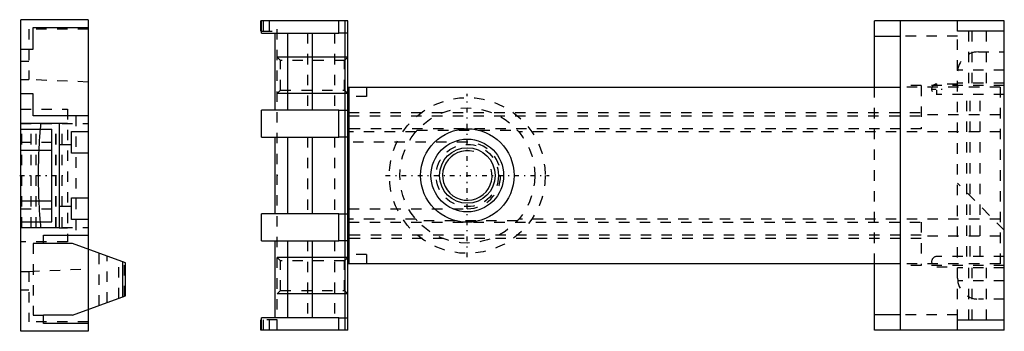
# Model space of a CAD drawing. Extents: x -43.1 to 51.7, y -15 to 15.
import ezdxf

# ---------------------------------------------------------------- set-up
doc = ezdxf.new("R2010")
doc.units = 0
doc.linetypes.add('CENTER', pattern=[1.5, 0.45, -0.5, 0.05, -0.5])
doc.linetypes.add('DASHED', pattern=[2, 1, -1])
for name, color, linetype in [('AM_0', 7, 'CONTINUOUS'), ('AM_10', 7, 'CONTINUOUS'), ('AM_3', 7, 'DASHED'), ('AM_7', 7, 'CENTER'), ('CONNECTIONPOINTS', 1, 'CONTINUOUS')]:
    doc.layers.add(name, color=color, linetype=linetype)

msp = doc.modelspace()

# ---------------------------------------------------------------- linework, layer by layer
at = {"layer": 'AM_0', "color": 7, "linetype": 'CONTINUOUS'}
for p, q in [((-36.5, 15), (-43, 15)), ((-43, -15), (-43, 15)), ((-41.8, 14.25), (-36.5, 14.25)), ((-41.8, 12.15), (-41.8, 14.25)), ((-36.5, 15), (-36.5, -15)), ((-19.882, 14.9), (-19.882, 13.9)), ((-11.5, 14.9), (-19.882, 14.9)), ((-19.8, 13.7), (-19.8, 14.9)), ((-12.357, 13.7), (-12.357, 14.9)), ((-11.762, -14.9), (-11.762, 14.9)), ((-11.5, -14.9), (-11.5, 14.9)), ((51.7, 14.9), (39.2, 14.9)), ((39.2, 8.5), (39.2, 14.9)), ((41.7, -14.9), (41.7, 14.9)), ((47.2, 13.9), (47.2, 14.9)), ((51.7, -14.9), (51.7, 14.9)), ((-19.882, 13.9), (-19.8, 13.9)), ((-19.8, 13.7), (-12.357, 13.7)), ((-18.502, 6.3), (-18.502, 13.7)), ((-17.3, 13.7), (-17.3, 6.3)), ((-14.938, 13.7), (-14.938, 6.3)), ((39.2, 13.4), (41.7, 13.4)), ((51.7, 13.9), (47.2, 13.9)), ((-43, 12.15), (-41.8, 12.15)), ((-41.8, 7.85), (-43, 7.85)), ((-41.8, 5.75), (-41.8, 7.85)), ((-11.5, 8.5), (41.7, 8.5)), ((-11.4, 8.5), (-11.4, -8.5)), ((-36.5, 5.75), (-41.8, 5.75)), ((-19.8, 3.7), (-19.8, 6.3)), ((-12.357, 6.3), (-19.8, 6.3)), ((-12.357, 3.7), (-12.357, 6.3)), ((-11.4, 5.838), (-11.5, 5.838)), ((-43, 5.05), (-39.3, 5.05)), ((-39.3, 5.05), (-39.3, -5.05)), ((-43, 4.45), (-40, 4.45)), ((-40, -4.45), (-40, 4.45)), ((-38.1, 4.25), (-36.5, 4.25)), ((-38.1, 2.142), (-38.1, 4.25)), ((-39.3, 3), (-38.1, 3)), ((-19.8, 3.7), (-12.357, 3.7)), ((-18.502, -3.7), (-18.502, 3.7)), ((-17.3, 3.7), (-17.3, -3.7)), ((-14.938, 3.7), (-14.938, -3.7)), ((-43, 2.45), (-40, 2.45)), ((-36.5, 2.142), (-38.1, 2.142)), ((-43, -2.45), (-40, -2.45)), ((-38.1, -2.142), (-36.5, -2.142)), ((-38.1, -4.25), (-38.1, -2.142)), ((-38.1, -3), (-39.3, -3)), ((-19.8, -6.3), (-19.8, -3.7)), ((-12.357, -3.7), (-19.8, -3.7)), ((-12.357, -6.3), (-12.357, -3.7)), ((-43, -4.45), (-40, -4.45)), ((-36.5, -4.25), (-38.1, -4.25)), ((-39.3, -5.05), (-43, -5.05)), ((-40.8, -5.75), (-36.5, -5.75)), ((-40.8, -6.55), (-40.8, -5.75)), ((-38, -6.55), (-40.8, -6.55)), ((-32.915, -8.401), (-38, -6.55)), ((-19.8, -6.3), (-12.357, -6.3)), ((-18.502, -13.7), (-18.502, -6.3)), ((-17.3, -6.3), (-17.3, -13.7)), ((-14.938, -6.3), (-14.938, -13.7)), ((-11.4, -5.838), (-11.5, -5.838)), ((-33.165, -11.69), (-33.165, -8.31)), ((-32.915, -11.599), (-32.915, -8.401)), ((41.7, -8.5), (-11.5, -8.5)), ((39.2, -14.9), (39.2, -8.5)), ((-38, -13.45), (-32.915, -11.599)), ((-40.8, -14.25), (-40.8, -13.45)), ((-38, -13.45), (-40.8, -13.45)), ((-19.882, -13.9), (-19.882, -14.9)), ((-19.8, -13.9), (-19.882, -13.9)), ((-19.8, -14.9), (-19.8, -13.7)), ((-12.357, -13.7), (-19.8, -13.7)), ((-12.357, -14.9), (-12.357, -13.7)), ((41.7, -13.4), (39.2, -13.4)), ((47.2, -13.9), (51.7, -13.9)), ((47.2, -14.9), (47.2, -13.9)), ((-36.5, -15), (-43, -15)), ((-36.5, -14.25), (-40.8, -14.25)), ((-11.5, -14.9), (-19.882, -14.9)), ((51.7, -14.9), (39.2, -14.9))]:
    msp.add_line(p, q, dxfattribs=at)
for radius in [4.5, 3.5, 2.675]:
    msp.add_circle((0, 0), radius, dxfattribs=at)
at = {"layer": 'AM_10', "color": 7, "linetype": 'CONTINUOUS'}
for p, q in [((-11.5, 11.4), (-18.3, 11.4)), ((-11.5, 7.9), (-18.3, 7.9)), ((-11.5, -7.9), (-18.3, -7.9)), ((-11.5, -11.4), (-18.3, -11.4))]:
    msp.add_line(p, q, dxfattribs=at)
msp.add_arc((0, 0), 2.386, 75, 15, dxfattribs=at)
at = {"layer": 'AM_3', "color": 6, "linetype": 'DASHED'}
for p, q in [((-19.8, 14.9), (-19.882, 14.9)), ((-19.871, 13.9), (-19.871, 14.9)), ((-19.632, 13.9), (-19.632, 14.9)), ((-19.056, 13.9), (-19.056, 14.9)), ((-18.3, -14.9), (-18.3, 14.9)), ((-36.5, 14.1), (-42.2, 14.1)), ((-42.2, 14.1), (-42.2, 9.23)), ((-19.8, 13.9), (-18.3, 13.9)), ((-15.398, 13.7), (-15.398, 6.3)), ((-12.8, 13.7), (-12.8, 6.3)), ((-11.5, 13.7), (-12.357, 13.7)), ((47.2, 13.4), (41.7, 13.4)), ((47.2, -13.9), (47.2, 13.9)), ((48.3, 8.9), (48.3, 13.9)), ((48.595, 8.9), (48.595, 13.9)), ((49.995, 8.9), (49.995, 13.9)), ((-17.975, 11.075), (-18.3, 11.4)), ((-11.5, 11.4), (-11.825, 11.075)), ((49.2, 11.9), (51.7, 11.9)), ((-43, 11), (-42.2, 11)), ((-11.825, 11.075), (-17.975, 11.075)), ((-17.975, 8.225), (-17.975, 11.075)), ((-11.825, 8.225), (-11.825, 11.075)), ((51.7, 10.15), (47.2, 10.15)), ((-43, 9.23), (-42.2, 9.23)), ((-36.5, 8.992), (-42.2, 9.23)), ((51.7, 8.65), (41.7, 8.65)), ((43.7, 8.65), (43.7, 4.5)), ((47.2, 8.8), (45.2, 8.8)), ((51.7, 8.9), (47.2, 8.9)), ((-18.3, 7.9), (-17.975, 8.225)), ((-17.975, 8.225), (-11.825, 8.225)), ((-11.825, 8.225), (-11.5, 7.9)), ((-9.7, 7.6), (-11.4, 7.6)), ((-9.7, 8.5), (-9.7, 7.6)), ((39.2, -8.5), (39.2, 8.5)), ((51.3, 8.5), (41.7, 8.5)), ((51.7, 7.8), (45.2, 7.8)), ((48.1, -7.8), (48.1, 7.8)), ((48.411, -7.8), (48.411, 7.8)), ((49.386, -7.8), (49.386, 7.8)), ((51.3, 8.5), (51.3, -8.5)), ((-43, 6.4), (-38.5, 6.4)), ((-38.5, 6.4), (-38.5, -6.4)), ((-37.7, 5.75), (-37.7, -5.75)), ((-12.357, 6.3), (-11.5, 6.3)), ((-11.4, 6.07), (43.7, 6.07)), ((-11.4, 5.73), (43.7, 5.73)), ((51.3, 5.838), (43.7, 5.838)), ((-43, 5), (-36.5, 5)), ((-42.9, -5), (-42.9, 5)), ((-42, -5), (-42, 5)), ((-41.5, -5), (-41.5, 5)), ((-39.6, -5), (-39.6, 5)), ((-39.57, -5), (-39.57, 5)), ((-39.3, 5.05), (-38.5, 5.05)), ((-39, -5), (-39, 5)), ((-4.961, 4.2), (-11.5, 4.2)), ((43.7, 4.5), (-11.4, 4.5)), ((-4.822, 4.358), (4.822, 4.358)), ((51.3, 4.2), (4.961, 4.2)), ((-43, 3.2), (-40, 3.2)), ((-15.398, 3.7), (-15.398, -3.7)), ((-12.8, 3.7), (-12.8, -3.7)), ((-11.5, 3.7), (-12.357, 3.7)), ((0, 3.2), (-11.4, 3.2)), ((51.7, -5.25), (47.2, -0.75)), ((-43, -3.2), (-40, -3.2)), ((-12.357, -3.7), (-11.5, -3.7)), ((-11.4, -3.2), (0, -3.2)), ((-4.961, -4.2), (-11.5, -4.2)), ((-11.4, -4.5), (43.7, -4.5)), ((4.822, -4.358), (-4.822, -4.358)), ((51.3, -4.2), (4.961, -4.2)), ((43.7, -4.5), (43.7, -8.65)), ((-43, -5), (-36.5, -5)), ((-39.3, -5.05), (-38.5, -5.05)), ((-38.5, -6.4), (-43, -6.4)), ((-40.8, -6.55), (-41.8, -6.55)), ((-41.8, -6.55), (-41.8, -13.45)), ((-15.398, -6.3), (-15.398, -13.7)), ((-12.8, -6.3), (-12.8, -13.7)), ((-11.5, -6.3), (-12.357, -6.3)), ((43.7, -5.73), (-11.4, -5.73)), ((43.7, -6.07), (-11.4, -6.07)), ((51.3, -5.838), (43.7, -5.838)), ((-36.5, -7.096), (-36.5, -12.904)), ((-35.447, -12.521), (-35.447, -7.479)), ((-34.663, -12.236), (-34.663, -7.764)), ((-33.55, -11.83), (-33.55, -8.17)), ((-32.989, -11.626), (-32.989, -8.374)), ((-17.975, -8.225), (-18.3, -7.9)), ((-11.825, -8.225), (-17.975, -8.225)), ((-17.975, -11.075), (-17.975, -8.225)), ((-11.5, -7.9), (-11.825, -8.225)), ((-11.825, -11.075), (-11.825, -8.225)), ((-9.7, -7.6), (-11.4, -7.6)), ((-9.7, -7.6), (-9.7, -8.5)), ((51.3, -8.5), (41.7, -8.5)), ((51.7, -7.8), (45.2, -7.8)), ((-43, -9.23), (-42.2, -9.23)), ((-42.2, -9.23), (-36.5, -8.992)), ((-42.2, -9.23), (-42.2, -14.1)), ((51.7, -8.65), (41.7, -8.65)), ((45.2, -8.8), (47.2, -8.8)), ((51.7, -8.9), (47.2, -8.9)), ((48.3, -13.9), (48.3, -8.9)), ((48.595, -13.9), (48.595, -8.9)), ((49.995, -13.9), (49.995, -8.9)), ((51.7, -10.15), (47.2, -10.15)), ((-43, -11), (-42.2, -11)), ((-18.3, -11.4), (-17.975, -11.075)), ((-17.975, -11.075), (-11.825, -11.075)), ((-11.825, -11.075), (-11.5, -11.4)), ((51.7, -11.9), (49.2, -11.9)), ((-36.5, -14.1), (-42.2, -14.1)), ((-41.8, -13.45), (-40.8, -13.45)), ((-19.871, -14.9), (-19.871, -13.9)), ((-18.3, -13.9), (-19.8, -13.9)), ((-19.632, -14.9), (-19.632, -13.9)), ((-19.056, -14.9), (-19.056, -13.9)), ((-12.357, -13.7), (-11.5, -13.7)), ((47.2, -13.4), (41.7, -13.4))]:
    msp.add_line(p, q, dxfattribs=at)
for points in [[(-41.077, 5), (-41.103, 4.743), (-41.15, 4.216), (-41.192, 3.673), (-41.21, 3.397), (-41.227, 3.118), (-41.257, 2.555), (-41.28, 1.989), (-41.298, 1.424), (-41.309, 0.865), (-41.315, 0.308), (-41.316, 0.025), (-41.315, -0.261), (-41.309, -0.838), (-41.298, -1.42), (-41.28, -2), (-41.256, -2.576), (-41.226, -3.143), (-41.208, -3.422), (-41.19, -3.697), (-41.148, -4.234), (-41.102, -4.75), (-41.077, -5)], [(-4.961, 4.2), (-4.938, 4.227), (-4.892, 4.28), (-4.846, 4.332), (-4.822, 4.358)], [(4.822, 4.358), (4.846, 4.332), (4.892, 4.28), (4.938, 4.227), (4.961, 4.2)], [(-4.822, -4.358), (-4.846, -4.332), (-4.892, -4.28), (-4.938, -4.227), (-4.961, -4.2)], [(4.961, -4.2), (4.938, -4.227), (4.892, -4.28), (4.846, -4.332), (4.822, -4.358)]]:
    msp.add_lwpolyline(points, dxfattribs=at)
for radius in [7.5, 6.5, 3]:
    msp.add_circle((0, 0), radius, dxfattribs=at)
for centre, radius, start, end in [((49.2, 9.9), 2, 90, 180), ((45.2, 8.3), 0.5, 90, 270), ((0, 0), 3.2, 270, 90), ((45.2, -8.3), 0.5, 90, 270), ((49.2, -9.9), 2, 180.00001, 270)]:
    msp.add_arc(centre, radius, start, end, dxfattribs=at)
at = {"layer": 'AM_7', "color": 4, "linetype": 'CENTER'}
for p, q in [((45.2, 7.775), (45.2, 8.825)), ((0, -7.875), (0, 7.875)), ((44.675, 8.3), (45.725, 8.3)), ((-7.875, 0), (7.875, 0)), ((-43.095, 0), (-38.475, 0))]:
    msp.add_line(p, q, dxfattribs=at)
at = {"layer": 'CONNECTIONPOINTS', "color": 1, "linetype": 'CONTINUOUS'}
for p in [(0, 0), (-43, 0, -10.5), (-18.3, 0, -10.5)]:
    msp.add_point(p, dxfattribs=at)

doc.saveas('drawing.dxf')
